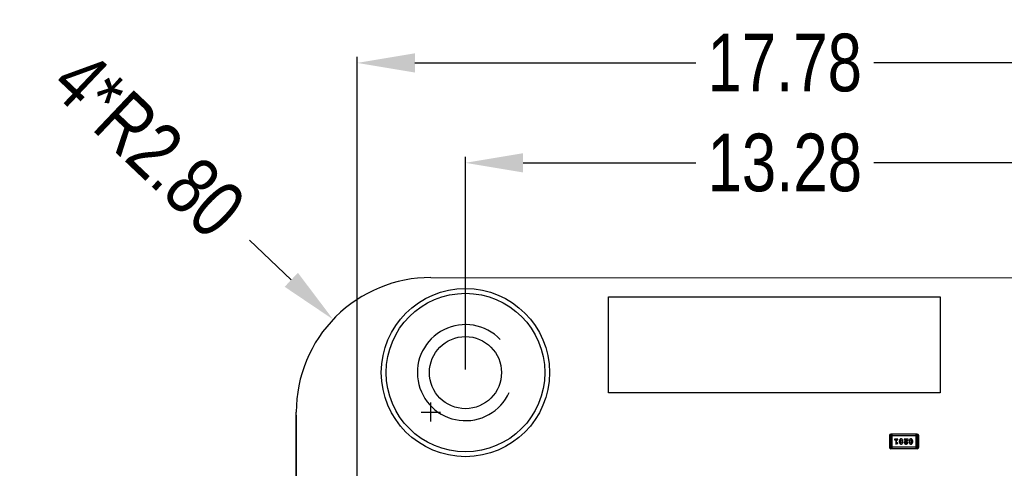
# Model space of a CAD drawing. Header units: inches. Extents: x -13 to 119, y -33 to 44.
# Tile 33 of 40: x 81.93 to 102.41, y 21.48 to 30.81. Entities that reach past the tile are written whole.
import ezdxf

# ---------------------------------------------------------------- set-up
doc = ezdxf.new("R2010")
doc.units = ezdxf.units.IN
doc.header["$LTSCALE"] = 1.21
doc.header["$MEASUREMENT"] = 0
doc.header["$PDMODE"] = 3
doc.header["$PDSIZE"] = 0.3125
doc.layers.get('0').update_dxf_attribs({"linetype": 'CONTINUOUS'})
doc.layers.get('Defpoints').update_dxf_attribs({"linetype": 'CONTINUOUS'})
doc.layers.add('DIM', color=3, linetype='CONTINUOUS')
doc.styles.get("Standard").update_dxf_attribs({"font": 'txt', "width": 0.8})
doc.dimstyles.get("Standard").update_dxf_attribs({"dimtxt": 0.15625, "dimasz": 0.1875, "dimexe": 0.125, "dimexo": 0.0625, "dimgap": 0.09, "dimtad": 0, "dimtih": 1, "dimtoh": 1, "dimzin": 4, "dimdsep": 46, "dimtxsty": 'Standard', "dimblk": '_FILLED', "dimblk1": '_FILLED', "dimblk2": '_FILLED', "dimcen": 0.09, "dimazin": 1, "dimtp": 0.01, "dimtm": 0.01, "dimtfac": 1, "dimtofl": 0, "dimtmove": 0, "dimatfit": 3, "dimldrblk": '_FILLED', "dimfxl": 1, "dimtolj": 1, "dimtzin": 4, "dimarcsym": 0})

# ---------------------------------------------------------------- blocks, each defined once
blk = doc.blocks.new('_FILLED')
at = {"color": 0, "linetype": 'ByBlock'}
blk.add_solid([(0, 0), (-1, 0.167), (-1, -0.167)], dxfattribs=at)
blk = doc.blocks.new('*D21')
at = {"layer": 'Defpoints', "color": 0}
for p in [(104.483, 27.834), (91.202, 23.468), (104.483, 23.47)]:
    blk.add_point(p, dxfattribs=at)
at = {"layer": 'DIM', "color": 0, "lineweight": -2}
for p, q in [((91.202, 23.531), (91.202, 27.959)), ((104.483, 23.532), (104.483, 27.959)), ((92.402, 27.834), (95.993, 27.834)), ((103.283, 27.834), (99.693, 27.834))]:
    blk.add_line(p, q, dxfattribs=at)
at = {"layer": 'DIM', "color": 0, "lineweight": -2, "xscale": 1.2, "yscale": 1.2, "zscale": 1.2, "rotation": 180}
blk.add_blockref('_FILLED', (91.202, 27.834), dxfattribs=at)
at = {"layer": 'DIM', "color": 0, "lineweight": -2, "xscale": 1.2, "yscale": 1.2, "zscale": 1.2}
blk.add_blockref('_FILLED', (104.483, 27.834), dxfattribs=at)
at = {"layer": 'DIM', "color": 0, "insert": (97.843, 27.834), "char_height": 1.2, "attachment_point": 5}
blk.add_mtext('\\A1;13.28', dxfattribs=at)
blk = doc.blocks.new('*D26')
at = {"layer": 'Defpoints', "color": 0}
for p in [(87.682, 22.649), (108.002, -8.147), (108.002, -17.25)]:
    blk.add_point(p, dxfattribs=at)
at = {"layer": 'DIM', "color": 0, "lineweight": -2}
for p, q in [((87.682, 22.586), (87.682, -17.375)), ((108.002, -8.21), (108.002, -17.375)), ((88.882, -17.25), (95.912, -17.25)), ((106.802, -17.25), (99.772, -17.25))]:
    blk.add_line(p, q, dxfattribs=at)
at = {"layer": 'DIM', "color": 0, "lineweight": -2, "xscale": 1.2, "yscale": 1.2, "zscale": 1.2, "rotation": 180}
blk.add_blockref('_FILLED', (87.682, -17.25), dxfattribs=at)
at = {"layer": 'DIM', "color": 0, "lineweight": -2, "xscale": 1.2, "yscale": 1.2, "zscale": 1.2}
blk.add_blockref('_FILLED', (108.002, -17.25), dxfattribs=at)
at = {"layer": 'DIM', "color": 0, "insert": (97.842, -17.25), "char_height": 1.2, "attachment_point": 5}
blk.add_mtext('\\A1;20.32', dxfattribs=at)
blk = doc.blocks.new('*D37')
at = {"layer": 'Defpoints', "color": 0}
for p in [(106.732, 29.913), (88.952, 20.704), (106.732, 20.704)]:
    blk.add_point(p, dxfattribs=at)
at = {"layer": 'DIM', "color": 0, "lineweight": -2}
for p, q in [((88.952, 20.766), (88.952, 30.038)), ((90.152, 29.913), (95.992, 29.913)), ((105.532, 29.913), (99.692, 29.913)), ((106.732, 20.766), (106.732, 30.038))]:
    blk.add_line(p, q, dxfattribs=at)
at = {"layer": 'DIM', "color": 0, "lineweight": -2, "xscale": 1.2, "yscale": 1.2, "zscale": 1.2, "rotation": 180}
blk.add_blockref('_FILLED', (88.952, 29.913), dxfattribs=at)
at = {"layer": 'DIM', "color": 0, "lineweight": -2, "xscale": 1.2, "yscale": 1.2, "zscale": 1.2}
blk.add_blockref('_FILLED', (106.732, 29.913), dxfattribs=at)
at = {"layer": 'DIM', "color": 0, "insert": (97.842, 29.913), "char_height": 1.2, "attachment_point": 5}
blk.add_mtext('\\A1;17.78', dxfattribs=at)
blk = doc.blocks.new('*D38')
at = {"layer": 'Defpoints', "color": 0}
for p in [(88.451, 24.574), (90.482, 22.647)]:
    blk.add_point(p, dxfattribs=at)
at = {"layer": 'DIM', "color": 0, "lineweight": -2}
for p, q in [((86.709, 26.225), (87.58, 25.399)), ((90.482, 22.449), (90.482, 22.845)), ((90.284, 22.647), (90.68, 22.647))]:
    blk.add_line(p, q, dxfattribs=at)
at = {"layer": 'DIM', "color": 0, "lineweight": -2, "xscale": 1.2, "yscale": 1.2, "zscale": 1.2, "rotation": 316.5212890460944}
blk.add_blockref('_FILLED', (88.451, 24.574), dxfattribs=at)
at = {"layer": 'DIM', "color": 0, "insert": (84.612, 28.214), "char_height": 1.2, "attachment_point": 5, "rotation": 316.5213}
blk.add_mtext('\\A1;4*R2.80', dxfattribs=at)

msp = doc.modelspace()

# ---------------------------------------------------------------- linework, layer by layer
at = {"color": 7, "linetype": 'Continuous'}
for p, q in [((90.484, 25.447), (105.213, 25.438)), ((94.177, 23.045), (94.177, 25.045)), ((94.177, 25.045), (101.077, 25.045)), ((101.077, 25.045), (101.077, 23.045)), ((101.077, 23.045), (94.177, 23.045)), ((87.676, -1.821), (87.682, 22.648)), ((100.018, 22.16), (100.018, 21.916)), ((100.018, 22.16), (100.628, 22.16)), ((100.049, 21.886), (100.049, 22.191)), ((100.597, 22.191), (100.049, 22.191)), ((100.079, 21.886), (100.079, 22.191)), ((100.567, 22.191), (100.567, 21.886)), ((100.597, 22.191), (100.597, 21.886)), ((100.628, 21.916), (100.628, 22.16)), ((100.628, 21.916), (100.018, 21.916)), ((100.186, 22.087), (100.134, 22.087)), ((100.134, 22.07), (100.152, 22.07)), ((100.152, 22.07), (100.152, 21.982)), ((100.152, 21.982), (100.188, 21.992)), ((100.169, 22.005), (100.169, 22.07)), ((100.169, 22.07), (100.186, 22.07)), ((100.184, 22.009), (100.169, 22.005)), ((100.189, 22.01), (100.184, 22.009)), ((100.197, 22.001), (100.189, 22.01)), ((100.225, 22.044), (100.225, 22.026)), ((100.243, 22.044), (100.25, 22.066)), ((100.243, 22.044), (100.243, 22.027)), ((100.25, 22.004), (100.243, 22.027)), ((100.25, 22.066), (100.262, 22.071)), ((100.262, 21.999), (100.25, 22.004)), ((100.262, 22.071), (100.274, 22.066)), ((100.275, 22.005), (100.262, 21.999)), ((100.274, 22.066), (100.282, 22.044)), ((100.282, 22.027), (100.275, 22.005)), ((100.282, 22.027), (100.282, 22.044)), ((100.299, 22.026), (100.299, 22.044)), ((100.329, 22.087), (100.329, 22.079)), ((100.406, 22.087), (100.329, 22.087)), ((100.338, 22.067), (100.343, 22.07)), ((100.343, 22.07), (100.38, 22.07)), ((100.38, 22.07), (100.346, 22.043)), ((100.347, 22.013), (100.351, 22.023)), ((100.351, 22.023), (100.406, 22.068)), ((100.381, 22.004), (100.366, 21.999)), ((100.386, 22.013), (100.381, 22.004)), ((100.394, 22.019), (100.386, 22.013)), ((100.403, 22.011), (100.394, 22.019)), ((100.406, 22.068), (100.406, 22.087)), ((100.43, 22.044), (100.43, 22.026)), ((100.447, 22.044), (100.455, 22.066)), ((100.447, 22.044), (100.447, 22.027)), ((100.455, 22.004), (100.447, 22.027)), ((100.455, 22.066), (100.467, 22.071)), ((100.467, 21.999), (100.455, 22.004)), ((100.467, 22.071), (100.479, 22.066)), ((100.479, 22.005), (100.467, 21.999)), ((100.479, 22.066), (100.487, 22.044)), ((100.487, 22.027), (100.479, 22.005)), ((100.487, 22.027), (100.487, 22.044)), ((100.504, 22.026), (100.504, 22.044)), ((100.049, 21.886), (100.597, 21.886))]:
    msp.add_line(p, q, dxfattribs=at)
for radius in [1.75, 1.65]:
    msp.add_circle((91.202, 23.469), radius, dxfattribs=at)
for centre, radius, start, end in [((90.482, 22.647), 2.8, 89.9664, 179.984), ((100.049, 22.16), 0.0305, 90, 180), ((100.597, 22.16), 0.0305, 0, 90), ((100.049, 21.916), 0.0305, 180, 270), ((100.597, 21.916), 0.0305, 270, 0)]:
    msp.add_arc(centre, radius, start, end, dxfattribs=at)
for points, knots in [([(100.134, 22.087), (100.133, 22.087), (100.132, 22.087), (100.129, 22.087), (100.127, 22.086), (100.126, 22.085), (100.125, 22.083), (100.124, 22.082), (100.123, 22.08), (100.123, 22.079), (100.123, 22.078)], [0, 0, 0, 0, 0.169012, 0.317488, 0.445429, 0.560977, 0.67065, 0.776666, 0.88492, 1, 1, 1, 1]), ([(100.123, 22.078), (100.123, 22.078), (100.123, 22.077), (100.124, 22.075), (100.125, 22.073), (100.126, 22.072), (100.127, 22.071), (100.129, 22.07), (100.132, 22.07), (100.133, 22.07), (100.134, 22.07)], [0, 0, 0, 0, 0.11517, 0.223509, 0.328254, 0.438012, 0.553651, 0.682263, 0.830856, 1, 1, 1, 1]), ([(100.197, 22.078), (100.197, 22.079), (100.197, 22.08), (100.197, 22.082), (100.196, 22.083), (100.195, 22.085), (100.193, 22.086), (100.191, 22.087), (100.189, 22.087), (100.187, 22.087), (100.186, 22.087)], [0, 0, 0, 0, 0.115051, 0.223278, 0.329269, 0.437893, 0.554681, 0.682591, 0.83103, 1, 1, 1, 1]), ([(100.186, 22.07), (100.187, 22.07), (100.189, 22.07), (100.191, 22.07), (100.193, 22.071), (100.195, 22.072), (100.196, 22.073), (100.197, 22.075), (100.197, 22.077), (100.197, 22.078), (100.197, 22.078)], [0, 0, 0, 0, 0.169102, 0.317658, 0.446239, 0.563118, 0.671828, 0.776546, 0.884858, 1, 1, 1, 1]), ([(100.188, 21.992), (100.189, 21.992), (100.19, 21.992), (100.193, 21.993), (100.194, 21.994), (100.195, 21.995), (100.196, 21.996), (100.197, 21.998), (100.197, 21.999), (100.197, 22), (100.197, 22.001)], [0, 0, 0, 0, 0.187321, 0.344927, 0.475328, 0.579604, 0.674244, 0.773631, 0.882025, 1, 1, 1, 1]), ([(100.262, 22.089), (100.261, 22.089), (100.258, 22.089), (100.254, 22.088), (100.25, 22.087), (100.247, 22.085), (100.243, 22.083), (100.24, 22.081), (100.237, 22.078), (100.235, 22.074), (100.233, 22.071), (100.231, 22.067), (100.229, 22.063), (100.228, 22.059), (100.227, 22.056), (100.226, 22.052), (100.226, 22.048), (100.225, 22.045), (100.225, 22.044)], [0, 0, 0, 0, 0.067217, 0.131051, 0.19272, 0.252824, 0.312745, 0.373449, 0.436041, 0.501494, 0.567761, 0.632087, 0.695096, 0.757109, 0.817993, 0.878657, 0.939311, 1, 1, 1, 1]), ([(100.225, 22.026), (100.225, 22.025), (100.226, 22.023), (100.226, 22.02), (100.226, 22.017), (100.227, 22.014), (100.228, 22.011), (100.229, 22.008), (100.23, 22.005), (100.232, 22.002), (100.233, 21.999), (100.235, 21.996), (100.237, 21.994), (100.238, 21.992), (100.24, 21.99), (100.242, 21.988), (100.244, 21.987), (100.246, 21.985), (100.249, 21.984), (100.253, 21.983), (100.258, 21.982), (100.261, 21.982), (100.263, 21.982)], [0, 0, 0, 0, 0.049855, 0.099516, 0.148482, 0.19758, 0.246804, 0.296268, 0.346517, 0.397047, 0.446826, 0.49336, 0.537801, 0.579207, 0.617974, 0.654833, 0.689171, 0.722088, 0.786392, 0.853518, 0.924186, 1, 1, 1, 1]), ([(100.299, 22.044), (100.299, 22.045), (100.299, 22.047), (100.299, 22.05), (100.299, 22.054), (100.298, 22.057), (100.297, 22.06), (100.296, 22.063), (100.295, 22.066), (100.293, 22.068), (100.292, 22.071), (100.29, 22.074), (100.288, 22.076), (100.287, 22.078), (100.285, 22.08), (100.283, 22.082), (100.281, 22.083), (100.279, 22.085), (100.276, 22.086), (100.272, 22.088), (100.267, 22.088), (100.264, 22.089), (100.262, 22.089)], [0, 0, 0, 0, 0.049886, 0.09882, 0.148132, 0.19689, 0.246038, 0.295176, 0.345305, 0.395692, 0.445312, 0.491875, 0.535813, 0.577009, 0.616081, 0.652689, 0.687585, 0.720206, 0.785062, 0.85223, 0.923759, 1, 1, 1, 1]), ([(100.263, 21.982), (100.264, 21.982), (100.267, 21.982), (100.271, 21.982), (100.275, 21.984), (100.278, 21.985), (100.282, 21.987), (100.285, 21.99), (100.287, 21.993), (100.29, 21.996), (100.292, 22), (100.294, 22.003), (100.296, 22.007), (100.297, 22.011), (100.298, 22.015), (100.299, 22.018), (100.299, 22.022), (100.299, 22.025), (100.299, 22.026)], [0, 0, 0, 0, 0.06692, 0.130834, 0.19258, 0.252759, 0.312631, 0.373411, 0.436359, 0.501894, 0.568244, 0.632472, 0.69556, 0.757163, 0.818592, 0.878885, 0.939235, 1, 1, 1, 1]), ([(100.329, 22.079), (100.329, 22.078), (100.329, 22.076), (100.33, 22.073), (100.33, 22.071), (100.332, 22.069), (100.333, 22.068), (100.334, 22.067), (100.336, 22.067), (100.337, 22.067), (100.338, 22.067)], [0, 0, 0, 0, 0.1844, 0.34094, 0.473574, 0.586824, 0.690029, 0.789175, 0.890445, 1, 1, 1, 1]), ([(100.346, 22.043), (100.345, 22.042), (100.343, 22.04), (100.341, 22.038), (100.339, 22.036), (100.337, 22.034), (100.335, 22.032), (100.334, 22.03), (100.333, 22.029), (100.332, 22.027), (100.331, 22.024), (100.33, 22.021), (100.329, 22.018), (100.329, 22.016), (100.329, 22.014)], [0, 0, 0, 0, 0.103002, 0.197728, 0.285279, 0.365235, 0.437224, 0.502446, 0.560545, 0.611446, 0.707576, 0.80349, 0.900532, 1, 1, 1, 1]), ([(100.329, 22.014), (100.329, 22.013), (100.329, 22.011), (100.33, 22.008), (100.331, 22.005), (100.332, 22.002), (100.333, 21.999), (100.335, 21.996), (100.337, 21.994), (100.34, 21.991), (100.342, 21.989), (100.345, 21.987), (100.348, 21.985), (100.351, 21.984), (100.355, 21.983), (100.358, 21.982), (100.362, 21.982), (100.365, 21.982), (100.366, 21.982)], [0, 0, 0, 0, 0.060981, 0.120256, 0.178148, 0.236115, 0.293993, 0.352864, 0.413358, 0.476056, 0.539296, 0.602396, 0.665116, 0.728325, 0.792919, 0.859317, 0.928302, 1, 1, 1, 1]), ([(100.366, 21.999), (100.365, 21.999), (100.362, 21.999), (100.358, 22), (100.355, 22.001), (100.352, 22.003), (100.35, 22.005), (100.348, 22.008), (100.347, 22.011), (100.347, 22.013), (100.347, 22.013)], [0, 0, 0, 0, 0.156344, 0.299348, 0.4327, 0.561, 0.682299, 0.791883, 0.89611, 1, 1, 1, 1]), ([(100.366, 21.982), (100.368, 21.982), (100.371, 21.982), (100.376, 21.983), (100.381, 21.984), (100.385, 21.986), (100.389, 21.989), (100.393, 21.991), (100.396, 21.995), (100.399, 21.998), (100.401, 22.002), (100.402, 22.005), (100.403, 22.008), (100.403, 22.01), (100.403, 22.011)], [0, 0, 0, 0, 0.098286, 0.193983, 0.289056, 0.384352, 0.477435, 0.566197, 0.652355, 0.737986, 0.818188, 0.887401, 0.94802, 1, 1, 1, 1]), ([(100.467, 22.089), (100.465, 22.089), (100.463, 22.089), (100.458, 22.088), (100.455, 22.087), (100.451, 22.085), (100.448, 22.083), (100.445, 22.081), (100.442, 22.078), (100.439, 22.074), (100.437, 22.071), (100.435, 22.067), (100.434, 22.063), (100.432, 22.059), (100.431, 22.056), (100.43, 22.052), (100.43, 22.048), (100.43, 22.045), (100.43, 22.044)], [0, 0, 0, 0, 0.067217, 0.131051, 0.19272, 0.252824, 0.312745, 0.373449, 0.436041, 0.501494, 0.567761, 0.632087, 0.695096, 0.757109, 0.817993, 0.878657, 0.939311, 1, 1, 1, 1]), ([(100.43, 22.026), (100.43, 22.025), (100.43, 22.023), (100.43, 22.02), (100.431, 22.017), (100.432, 22.014), (100.432, 22.011), (100.434, 22.008), (100.435, 22.005), (100.436, 22.002), (100.438, 21.999), (100.44, 21.996), (100.441, 21.994), (100.443, 21.992), (100.445, 21.99), (100.446, 21.988), (100.448, 21.987), (100.45, 21.985), (100.454, 21.984), (100.458, 21.983), (100.462, 21.982), (100.465, 21.982), (100.467, 21.982)], [0, 0, 0, 0, 0.049855, 0.099516, 0.148482, 0.19758, 0.246804, 0.296268, 0.346517, 0.397047, 0.446826, 0.49336, 0.537801, 0.579207, 0.617974, 0.654833, 0.689171, 0.722088, 0.786392, 0.853518, 0.924186, 1, 1, 1, 1]), ([(100.504, 22.044), (100.504, 22.045), (100.504, 22.047), (100.504, 22.05), (100.503, 22.054), (100.502, 22.057), (100.501, 22.06), (100.5, 22.063), (100.499, 22.066), (100.498, 22.068), (100.496, 22.071), (100.494, 22.074), (100.493, 22.076), (100.491, 22.078), (100.489, 22.08), (100.488, 22.082), (100.486, 22.083), (100.484, 22.085), (100.48, 22.086), (100.476, 22.088), (100.472, 22.088), (100.468, 22.089), (100.467, 22.089)], [0, 0, 0, 0, 0.049886, 0.09882, 0.148132, 0.19689, 0.246038, 0.295176, 0.345305, 0.395692, 0.445312, 0.491875, 0.535813, 0.577009, 0.616081, 0.652689, 0.687585, 0.720206, 0.785062, 0.85223, 0.923759, 1, 1, 1, 1]), ([(100.467, 21.982), (100.469, 21.982), (100.471, 21.982), (100.475, 21.982), (100.479, 21.984), (100.483, 21.985), (100.486, 21.987), (100.489, 21.99), (100.492, 21.993), (100.494, 21.996), (100.497, 22), (100.499, 22.003), (100.5, 22.007), (100.502, 22.011), (100.503, 22.015), (100.503, 22.018), (100.504, 22.022), (100.504, 22.025), (100.504, 22.026)], [0, 0, 0, 0, 0.06692, 0.130834, 0.19258, 0.252759, 0.312631, 0.373411, 0.436359, 0.501894, 0.568244, 0.632472, 0.69556, 0.757163, 0.818592, 0.878885, 0.939235, 1, 1, 1, 1])]:
    msp.add_open_spline(points, degree=3, knots=knots, dxfattribs=at)
at = {"layer": 'DIM', "color": 0}
msp.add_circle((91.202, 23.468), 0.75, dxfattribs=at)
msp.add_arc((91.202, 23.468), 1, 43.7442, 335.6803, dxfattribs=at)

# ---------------------------------------------------------------- dimensions: what is measured, and where the dimension line sits
at = {"layer": 'DIM'}
dim = msp.add_radius_dim(center=(90.482, 22.647), mpoint=(88.451, 24.574), dimstyle='Standard', override={"dimtxt": 1.2, "dimasz": 1.2, "dimtih": 0, "dimtoh": 0, "dimzin": 0, "dimpost": '4*R<>', "dimcen": 0.198, "dimadec": 0, "dimazin": 0, "dimtp": 0, "dimtm": 0, "dimtdec": 4, "dimtzin": 0}, dxfattribs=at)
dim.commit()
dim.dimension.update_dxf_attribs({"geometry": '*D38', "text_midpoint": (85.413, 27.454), "dimtype": 164})
for base, p1, p2, picture, middle in [((106.732, 29.913), (88.952, 20.704), (106.732, 20.704), '*D37', (97.842, 29.913)), ((104.483, 27.834), (91.202, 23.468), (104.483, 23.47), '*D21', (97.843, 27.834)), ((108.002, -17.25), (87.682, 22.649), (108.002, -8.147), '*D26', (97.842, -17.25))]:
    dim = msp.add_linear_dim(base=base, p1=p1, p2=p2, dimstyle='Standard', override={"dimtxt": 1.2, "dimasz": 1.2, "dimtih": 0, "dimtoh": 0, "dimzin": 0, "dimcen": 0.198, "dimadec": 0, "dimazin": 0, "dimtp": 0, "dimtm": 0, "dimtdec": 4, "dimtzin": 0}, dxfattribs=at)
    dim.commit()
    dim.dimension.update_dxf_attribs({"geometry": picture, "text_midpoint": middle})

doc.saveas('drawing.dxf')
